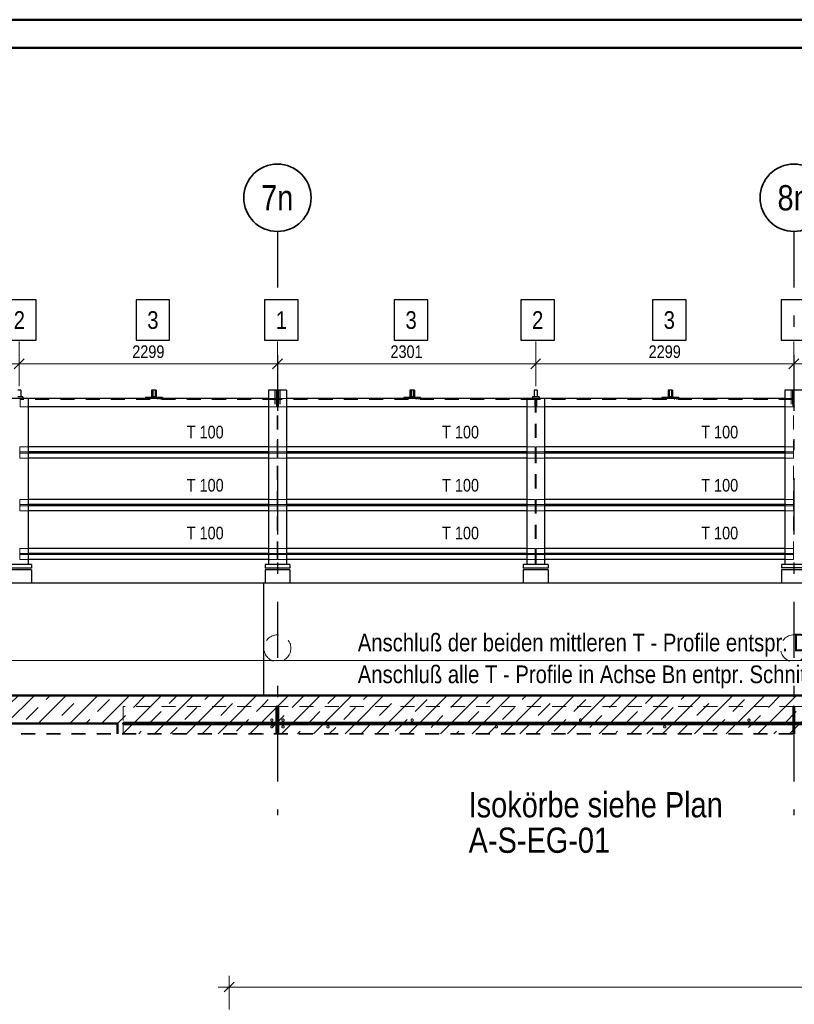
# Model space of a CAD drawing. Header units: millimetres. Extents: x 0 to 96, y -6 to 70.6.
# Tile 63 of 138: x 22.5 to 29.4, y 33.3 to 42. Entities that reach past the tile are written whole.
import ezdxf
from ezdxf.enums import TextEntityAlignment as Align

# ---------------------------------------------------------------- set-up
doc = ezdxf.new("R2010")
doc.units = ezdxf.units.MM
doc.linetypes.add('DASHDOTX2', pattern=[2, 1, -0.5, 0, -0.5])
doc.linetypes.add('HIDDEN', pattern=[0.375, 0.25, -0.125])
doc.layers.add('Achsen', color=7, linetype='Continuous', lineweight=20)
doc.layers.add('Schraffuren', color=7, linetype='Continuous', lineweight=20)
doc.styles.add('Arial Narrow', font='ARIALN.TTF')
doc.dimstyles.new('Arch_Strakon_dimstyle', dxfattribs={"dimtxt": 15.75, "dimasz": 1, "dimexe": 1.25, "dimexo": 0.0625, "dimgap": 1, "dimtad": 0, "dimdec": 3, "dimzin": 12, "dimdsep": 46, "dimtxsty": 'Arial Narrow', "dimblk": 'Arrowhead_Tick', "dimsah": 1, "dimcen": 0, "dimse1": 1, "dimse2": 1, "dimclrd": 6, "dimclrt": 2, "dimazin": 0, "dimtfac": 1, "dimtdec": 4, "dimtmove": 0, "dimatfit": 3, "dimldrblk": 'NONE', "dimfxl": 1, "dimtvp": 1, "dimtolj": 1, "dimtzin": 0, "dimlwd": 13, "dimarcsym": 2})
pattern_1 = [(45, (0, 0), (-0.14142136, 0.14142136), [0.15, -0.1]), (45, (-0.07071, 0.07071), (-0.14142136, 0.14142136), [])]

# ---------------------------------------------------------------- blocks, each defined once
blk = doc.blocks.new('Arrowhead_Tick')
at = {"color": 0, "linetype": 'Continuous', "lineweight": -2}
for p, q in [((0, 20), (0, -10)), ((-1, 0), (0, 0)), ((10, 0), (0, 0))]:
    blk.add_line(p, q, dxfattribs=at)
at = {"color": 2, "linetype": 'Continuous', "lineweight": 35}
blk.add_line((4.42, 4.42), (-4.42, -4.42), dxfattribs=at)
blk = doc.blocks.new('*D19')
at = {"layer": 'Achsen', "color": 6, "linetype": 'Continuous', "lineweight": 13}
blk.add_line((20.1691, 38.9836), (22.4497, 38.9836), dxfattribs=at)
at = {"layer": 'Defpoints', "color": 0}
for p in [(20.1591, 40.1634), (22.4597, 38.9836), (22.4597, 37.1492)]:
    blk.add_point(p, dxfattribs=at)
at = {"layer": 'Achsen', "color": 6, "lineweight": 13, "xscale": 0.01, "yscale": 0.01, "zscale": 0.01}
blk.add_blockref('Arrowhead_Tick', (22.4597, 38.9836), dxfattribs=at)
at = {"layer": 'Achsen', "color": 6, "lineweight": 13, "xscale": 0.01, "yscale": 0.01, "zscale": 0.01, "rotation": 180}
blk.add_blockref('Arrowhead_Tick', (20.1591, 38.9836), dxfattribs=at)
at = {"layer": 'Achsen', "color": 3, "lineweight": -2, "insert": (21.3094, 39.0911), "char_height": 0.1125, "attachment_point": 5, "style": 'Arial Narrow'}
blk.add_mtext('\\A1;2301', dxfattribs=at)
blk = doc.blocks.new('_None')
blk = doc.blocks.new('*D20')
at = {"layer": 'Achsen', "color": 6, "linetype": 'Continuous', "lineweight": 13}
blk.add_line((22.4697, 38.9836), (24.7491, 38.9836), dxfattribs=at)
at = {"layer": 'Defpoints', "color": 0}
for p in [(24.7591, 40.1634), (24.7591, 38.9836), (22.4597, 37.1492)]:
    blk.add_point(p, dxfattribs=at)
at = {"layer": 'Achsen', "color": 6, "lineweight": 13, "xscale": 0.01, "yscale": 0.01, "zscale": 0.01}
blk.add_blockref('Arrowhead_Tick', (24.7591, 38.9836), dxfattribs=at)
at = {"layer": 'Achsen', "color": 6, "lineweight": 13, "xscale": 0.01, "yscale": 0.01, "zscale": 0.01, "rotation": 180}
blk.add_blockref('Arrowhead_Tick', (22.4597, 38.9836), dxfattribs=at)
at = {"layer": 'Achsen', "color": 3, "lineweight": -2, "insert": (23.6094, 39.0911), "char_height": 0.1125, "attachment_point": 5, "style": 'Arial Narrow'}
blk.add_mtext('\\A1;2299', dxfattribs=at)
blk = doc.blocks.new('*D21')
at = {"layer": 'Achsen', "color": 6, "linetype": 'Continuous', "lineweight": 13}
blk.add_line((24.7691, 38.9836), (27.0497, 38.9836), dxfattribs=at)
at = {"layer": 'Defpoints', "color": 0}
for p in [(24.7591, 40.1634), (27.0597, 38.9836), (27.0597, 37.1492)]:
    blk.add_point(p, dxfattribs=at)
at = {"layer": 'Achsen', "color": 6, "lineweight": 13, "xscale": 0.01, "yscale": 0.01, "zscale": 0.01}
blk.add_blockref('Arrowhead_Tick', (27.0597, 38.9836), dxfattribs=at)
at = {"layer": 'Achsen', "color": 6, "lineweight": 13, "xscale": 0.01, "yscale": 0.01, "zscale": 0.01, "rotation": 180}
blk.add_blockref('Arrowhead_Tick', (24.7591, 38.9836), dxfattribs=at)
at = {"layer": 'Achsen', "color": 3, "lineweight": -2, "insert": (25.9094, 39.0911), "char_height": 0.1125, "attachment_point": 5, "style": 'Arial Narrow'}
blk.add_mtext('\\A1;2301', dxfattribs=at)
blk = doc.blocks.new('*D22')
at = {"layer": 'Achsen', "color": 6, "linetype": 'Continuous', "lineweight": 13}
blk.add_line((27.0697, 38.9836), (29.3491, 38.9836), dxfattribs=at)
at = {"layer": 'Defpoints', "color": 0}
for p in [(29.3591, 40.1634), (29.3591, 38.9836), (27.0597, 37.1492)]:
    blk.add_point(p, dxfattribs=at)
at = {"layer": 'Achsen', "color": 6, "lineweight": 13, "xscale": 0.01, "yscale": 0.01, "zscale": 0.01}
blk.add_blockref('Arrowhead_Tick', (29.3591, 38.9836), dxfattribs=at)
at = {"layer": 'Achsen', "color": 6, "lineweight": 13, "xscale": 0.01, "yscale": 0.01, "zscale": 0.01, "rotation": 180}
blk.add_blockref('Arrowhead_Tick', (27.0597, 38.9836), dxfattribs=at)
at = {"layer": 'Achsen', "color": 3, "lineweight": -2, "insert": (28.2094, 39.0911), "char_height": 0.1125, "attachment_point": 5, "style": 'Arial Narrow'}
blk.add_mtext('\\A1;2299', dxfattribs=at)
blk = doc.blocks.new('*D23')
at = {"layer": 'Achsen', "color": 6, "linetype": 'Continuous', "lineweight": 13}
blk.add_line((29.3691, 38.9836), (31.6497, 38.9836), dxfattribs=at)
at = {"layer": 'Defpoints', "color": 0}
for p in [(29.3591, 40.1634), (31.6597, 38.9836), (31.6597, 37.1492)]:
    blk.add_point(p, dxfattribs=at)
at = {"layer": 'Achsen', "color": 6, "lineweight": 13, "xscale": 0.01, "yscale": 0.01, "zscale": 0.01}
blk.add_blockref('Arrowhead_Tick', (31.6597, 38.9836), dxfattribs=at)
at = {"layer": 'Achsen', "color": 6, "lineweight": 13, "xscale": 0.01, "yscale": 0.01, "zscale": 0.01, "rotation": 180}
blk.add_blockref('Arrowhead_Tick', (29.3591, 38.9836), dxfattribs=at)
at = {"layer": 'Achsen', "color": 3, "lineweight": -2, "insert": (30.5094, 39.0911), "char_height": 0.1125, "attachment_point": 5, "style": 'Arial Narrow'}
blk.add_mtext('\\A1;2301', dxfattribs=at)
blk = doc.blocks.new('*D326')
at = {"color": 6, "linetype": 'Continuous', "lineweight": 13}
blk.add_line((24.3403, 33.4309), (35.8173, 33.4309), dxfattribs=at)
at = {"layer": 'Defpoints', "color": 0}
for p in [(35.8273, 33.4309), (24.3303, 29.633), (35.8273, 29.5605)]:
    blk.add_point(p, dxfattribs=at)
at = {"color": 6, "lineweight": 13, "xscale": 0.01, "yscale": 0.01, "zscale": 0.01}
blk.add_blockref('Arrowhead_Tick', (35.8273, 33.4309), dxfattribs=at)
at = {"color": 6, "lineweight": 13, "xscale": 0.01, "yscale": 0.01, "zscale": 0.01, "rotation": 180}
blk.add_blockref('Arrowhead_Tick', (24.3303, 33.4309), dxfattribs=at)
at = {"color": 2, "lineweight": 0, "insert": (30.0788, 33.5613), "char_height": 0.1575, "attachment_point": 5, "style": 'Arial Narrow'}
blk.add_mtext('\\A1;2300', dxfattribs=at)

msp = doc.modelspace()

# ---------------------------------------------------------------- hatches: boundary and pattern name
at = {"layer": 'Schraffuren', "lineweight": 13}
h = msp.add_hatch(dxfattribs=at)
h.set_pattern_fill('bB', color=6, scale=0.01, angle=45, style=0, pattern_type=2)
h.set_pattern_definition(pattern_1)
h.paths.add_polyline_path([(23.334264, 35.7792226), (7.439264, 35.7792226), (7.189264, 36.0292226), (23.334264, 36.0292221)])
h = msp.add_hatch(dxfattribs=at)
h.set_pattern_fill('bB', color=6, scale=0.01, angle=45, style=0, pattern_type=2)
h.set_pattern_definition(pattern_1)
h.paths.add_polyline_path([(24.634264, 35.7722226), (24.634264, 35.6861335), (23.334264, 35.6861335), (23.334264, 36.0292221), (24.634264, 36.0292226), (24.634264, 35.7862226), (23.384264, 35.7862226), (23.384264, 35.7722226)])
h = msp.add_hatch(dxfattribs=at)
h.set_pattern_fill('bB', color=6, scale=0.01, angle=45, style=0, pattern_type=2)
h.set_pattern_definition(pattern_1)
h.paths.add_polyline_path([(34.0846559, 35.7862226), (24.634264, 35.7862226), (24.634264, 36.0292226), (34.0846559, 36.0292261)])
at = {"layer": 'Schraffuren', "lineweight": 13, "true_color": 0x4682b4}
for points in [[(24.766764, 35.9292226), (24.766764, 35.7862226), (24.751764, 35.7862226), (24.751764, 35.9292226)], [(29.36346, 35.9292226), (29.36346, 35.7862226), (29.35546, 35.7862226), (29.35546, 35.9292226)], [(35.3346536, 35.7862226), (35.3346536, 35.7722226), (23.384264, 35.7722226), (23.384264, 35.7862226)], [(24.766764, 35.7722226), (24.766764, 35.6861335), (24.751764, 35.6861335), (24.751764, 35.7722226)], [(29.36346, 35.7722226), (29.36346, 35.6861335), (29.35546, 35.6861335), (29.35546, 35.7722226)]]:
    msp.add_hatch(color=145, dxfattribs=at).paths.add_polyline_path(points)
at = {"layer": 'Schraffuren', "lineweight": 13}
h = msp.add_hatch(dxfattribs=at)
h.set_pattern_fill('bB', color=6, scale=0.01, angle=45, style=0, pattern_type=2)
h.set_pattern_definition(pattern_1)
h.paths.add_polyline_path([(34.0846559, 35.7722226), (34.0846559, 35.6861335), (24.634264, 35.6861335), (24.634264, 35.7722226)])

# ---------------------------------------------------------------- linework, layer by layer
at = {"color": 4, "linetype": 'Continuous', "lineweight": 50}
for p, q in [((87.5, 42.05), (0, 42.05)), ((87.25, 41.8), (1, 41.8)), ((23.334264, 36.0292221), (7.189264, 36.029216)), ((24.634264, 36.0292226), (23.334264, 36.0292221)), ((34.0846559, 36.0292261), (24.634264, 36.0292226)), ((24.766764, 35.9292226), (24.751764, 35.9292226)), ((24.751764, 35.9292226), (24.751764, 35.7862226)), ((24.766764, 35.9292226), (24.766764, 35.7862226)), ((29.36346, 35.9292226), (29.35546, 35.9292226)), ((29.35546, 35.9292226), (29.35546, 35.7862226)), ((29.36346, 35.9292226), (29.36346, 35.7862226)), ((23.334264, 35.7792226), (7.439264, 35.7792226)), ((23.334264, 35.7792226), (23.334264, 35.6861335)), ((24.751764, 35.7862226), (23.384264, 35.7862226)), ((23.384264, 35.7862226), (23.384264, 35.7722226)), ((24.751764, 35.7722226), (23.384264, 35.7722226)), ((24.766764, 35.7862226), (24.751764, 35.7862226)), ((24.766764, 35.7722226), (24.751764, 35.7722226)), ((24.751764, 35.7722226), (24.751764, 35.6861335)), ((29.35546, 35.7862226), (24.766764, 35.7862226)), ((29.35546, 35.7722226), (24.766764, 35.7722226)), ((24.766764, 35.7722226), (24.766764, 35.6861335)), ((29.36346, 35.7862226), (29.35546, 35.7862226)), ((29.36346, 35.7722226), (29.35546, 35.7722226)), ((29.35546, 35.7722226), (29.35546, 35.6861335)), ((33.9517774, 35.7862226), (29.36346, 35.7862226)), ((33.9517774, 35.7722226), (29.36346, 35.7722226)), ((29.36346, 35.7722226), (29.36346, 35.6861335))]:
    msp.add_line(p, q, dxfattribs=at)
at = {"color": 3, "linetype": 'Continuous', "lineweight": 25}
for p, q in [((22.609294, 39.5526023), (22.310069, 39.5526023)), ((22.609294, 39.1951023), (22.609294, 39.5526023)), ((23.7991647, 39.5526023), (23.4999397, 39.5526023)), ((23.4999397, 39.5526023), (23.4999397, 39.1951023)), ((23.7991647, 39.1951023), (23.7991647, 39.5526023)), ((24.9446336, 39.5526023), (24.6454086, 39.5526023)), ((24.6454086, 39.5526023), (24.6454086, 39.1951023)), ((24.9446336, 39.1951023), (24.9446336, 39.5526023)), ((26.0991647, 39.5526023), (25.7999397, 39.5526023)), ((25.7999397, 39.5526023), (25.7999397, 39.1951023)), ((26.0991647, 39.1951023), (26.0991647, 39.5526023)), ((27.2265685, 39.5526023), (26.9273435, 39.5526023)), ((26.9273435, 39.5526023), (26.9273435, 39.1951023)), ((27.2265685, 39.1951023), (27.2265685, 39.5526023)), ((28.3991647, 39.5526023), (28.0999397, 39.5526023)), ((28.0999397, 39.5526023), (28.0999397, 39.1951023)), ((28.3991647, 39.1951023), (28.3991647, 39.5526023)), ((29.5446566, 39.5526023), (29.2454316, 39.5526023)), ((29.2454316, 39.5526023), (29.2454316, 39.1951023)), ((22.310069, 39.1951023), (22.609294, 39.1951023)), ((23.4999397, 39.1951023), (23.7991647, 39.1951023)), ((24.6454086, 39.1951023), (24.9446336, 39.1951023)), ((25.7999397, 39.1951023), (26.0991647, 39.1951023)), ((26.9273435, 39.1951023), (27.2265685, 39.1951023)), ((28.0999397, 39.1951023), (28.3991647, 39.1951023)), ((29.2454316, 39.1951023), (29.5446566, 39.1951023))]:
    msp.add_line(p, q, dxfattribs=at)
at = {"color": 6, "linetype": 'HIDDEN', "lineweight": 13, "ltscale": 0.5}
for p, q in [((23.6489699, 38.7255763), (23.6389699, 38.7255763)), ((23.6489699, 38.7125563), (23.6389699, 38.7125563)), ((23.6799699, 38.7255763), (23.6699699, 38.7255763)), ((23.6799699, 38.7125563), (23.6699699, 38.7125563)), ((24.7370699, 38.7490763), (24.7370699, 38.5990763)), ((24.7470699, 38.7490763), (24.7470699, 38.5990763)), ((24.7475699, 38.7490763), (24.7475699, 38.5990763)), ((24.7559413, 38.7490763), (24.7559413, 37.1942261)), ((24.7634413, 38.7490763), (24.7634413, 37.1942261)), ((24.7725699, 38.7490763), (24.7725699, 38.5990763)), ((24.7730699, 38.7490763), (24.7730699, 38.5990763)), ((24.7830699, 38.7490763), (24.7830699, 38.5990763)), ((25.9489699, 38.7255763), (25.9389699, 38.7255763)), ((25.9489699, 38.7125563), (25.9389699, 38.7125563)), ((25.9799699, 38.7255763), (25.9699699, 38.7255763)), ((25.9799699, 38.7125563), (25.9699699, 38.7125563)), ((28.2489699, 38.7255763), (28.2389699, 38.7255763)), ((28.2489699, 38.7125563), (28.2389699, 38.7125563)), ((28.2799699, 38.7255763), (28.2699699, 38.7255763)), ((28.2799699, 38.7125563), (28.2699699, 38.7125563)), ((29.3370699, 38.7490763), (29.3370699, 38.5990763)), ((29.3470699, 38.7490763), (29.3470699, 38.5990763)), ((29.3475699, 38.7490763), (29.3475699, 38.5990763)), ((29.3563103, 38.7490763), (29.3563103, 37.1942261)), ((22.4686047, 38.6740763), (22.4686047, 38.5990763)), ((24.7515047, 38.6655763), (22.4686047, 38.6655763)), ((23.6049699, 38.6840763), (23.6049699, 38.6740763)), ((23.6049699, 38.6740763), (23.6049699, 38.6655763)), ((23.6239699, 38.6840763), (23.6239699, 38.6740763)), ((23.6239699, 38.6740763), (23.6239699, 38.6655763)), ((23.6949699, 38.6840763), (23.6949699, 38.6740763)), ((23.6949699, 38.6740763), (23.6949699, 38.6655763)), ((23.7139699, 38.6840763), (23.7139699, 38.6740763)), ((23.7139699, 38.6740763), (23.7139699, 38.6655763)), ((24.7515047, 38.6740763), (24.6796913, 38.6740763)), ((24.7515047, 38.6740763), (24.7515047, 38.5990763)), ((24.8396913, 38.6740763), (24.7686199, 38.6740763)), ((24.7686199, 38.6740763), (24.7686199, 38.5990763)), ((27.0515199, 38.6655763), (24.7686199, 38.6655763)), ((25.9049699, 38.6840763), (25.9049699, 38.6740763)), ((25.9049699, 38.6740763), (25.9049699, 38.6655763)), ((25.9239699, 38.6840763), (25.9239699, 38.6740763)), ((25.9239699, 38.6740763), (25.9239699, 38.6655763)), ((25.9949699, 38.6840763), (25.9949699, 38.6740763)), ((25.9949699, 38.6740763), (25.9949699, 38.6655763)), ((26.0139699, 38.6840763), (26.0139699, 38.6740763)), ((26.0139699, 38.6740763), (26.0139699, 38.6655763)), ((27.0515199, 38.6740763), (27.0515199, 38.5990763)), ((27.0559565, 38.6740763), (27.0559565, 37.1942261)), ((27.0634565, 38.6740763), (27.0634565, 37.1942261)), ((27.0686103, 38.6740763), (27.0686103, 38.5990763)), ((29.3515103, 38.6655763), (27.0686103, 38.6655763)), ((28.2049699, 38.6840763), (28.2049699, 38.6740763)), ((28.2049699, 38.6740763), (28.2049699, 38.6655763)), ((28.2239699, 38.6840763), (28.2239699, 38.6740763)), ((28.2239699, 38.6740763), (28.2239699, 38.6655763)), ((28.2949699, 38.6840763), (28.2949699, 38.6740763)), ((28.2949699, 38.6740763), (28.2949699, 38.6655763)), ((28.3139699, 38.6840763), (28.3139699, 38.6740763)), ((28.3139699, 38.6740763), (28.3139699, 38.6655763)), ((29.3515103, 38.6740763), (29.2800603, 38.6740763)), ((29.3515103, 38.6740763), (29.3515103, 38.5990763)), ((22.5397065, 38.5990763), (22.4686047, 38.5990763)), ((24.7515047, 38.5990763), (24.6796913, 38.5990763)), ((24.7686199, 38.5990763), (24.7515047, 38.5990763)), ((24.8396913, 38.5990763), (24.7686199, 38.5990763)), ((27.0515199, 38.5990763), (26.9797065, 38.5990763)), ((27.1397065, 38.5990763), (27.0686103, 38.5990763)), ((29.3515103, 38.5990763), (29.2800603, 38.5990763)), ((29.3686199, 38.5990763), (29.3515103, 38.5990763)), ((22.5397065, 38.2442261), (22.4636047, 38.2442261)), ((22.4636047, 38.2442261), (22.4636047, 38.1997261)), ((22.5397065, 38.1997261), (22.4636047, 38.1997261)), ((22.4636047, 38.1997261), (22.4636047, 38.1887261)), ((22.5397065, 38.1887261), (22.4636047, 38.1887261)), ((22.4636047, 38.1887261), (22.4636047, 38.1442261)), ((24.7565047, 38.2442261), (24.6796913, 38.2442261)), ((24.7565047, 38.1997261), (24.6796913, 38.1997261)), ((24.7565047, 38.1887261), (24.6796913, 38.1887261)), ((24.7565047, 38.2442261), (24.7565047, 38.1997261)), ((24.7565047, 38.1997261), (24.7565047, 38.1887261)), ((24.7565047, 38.1887261), (24.7565047, 38.1442261)), ((24.8396913, 38.2442261), (24.7636199, 38.2442261)), ((24.7636199, 38.2442261), (24.7636199, 38.1997261)), ((24.8396913, 38.1997261), (24.7636199, 38.1997261)), ((24.7636199, 38.1997261), (24.7636199, 38.1887261)), ((24.8396913, 38.1887261), (24.7636199, 38.1887261)), ((24.7636199, 38.1887261), (24.7636199, 38.1442261)), ((27.0565199, 38.2442261), (26.9797065, 38.2442261)), ((27.0565199, 38.1997261), (26.9797065, 38.1997261)), ((27.0565199, 38.1887261), (26.9797065, 38.1887261)), ((27.0565199, 38.2442261), (27.0565199, 38.1997261)), ((27.0565199, 38.1997261), (27.0565199, 38.1887261)), ((27.0565199, 38.1887261), (27.0565199, 38.1442261)), ((27.1397065, 38.2442261), (27.0636103, 38.2442261)), ((27.0636103, 38.2442261), (27.0636103, 38.1997261)), ((27.1397065, 38.1997261), (27.0636103, 38.1997261)), ((27.0636103, 38.1997261), (27.0636103, 38.1887261)), ((27.1397065, 38.1887261), (27.0636103, 38.1887261)), ((27.0636103, 38.1887261), (27.0636103, 38.1442261)), ((29.3565103, 38.2442261), (29.2800603, 38.2442261)), ((29.3565103, 38.1997261), (29.2800603, 38.1997261)), ((29.3565103, 38.1887261), (29.2800603, 38.1887261)), ((29.3565103, 38.2442261), (29.3565103, 38.1997261)), ((29.3565103, 38.1997261), (29.3565103, 38.1887261)), ((29.3565103, 38.1887261), (29.3565103, 38.1442261)), ((22.5397065, 38.1442261), (22.4636047, 38.1442261)), ((24.7565047, 38.1442261), (24.6796913, 38.1442261)), ((24.8396913, 38.1442261), (24.7636199, 38.1442261)), ((27.0565199, 38.1442261), (26.9797065, 38.1442261)), ((27.1397065, 38.1442261), (27.0636103, 38.1442261)), ((29.3565103, 38.1442261), (29.2800603, 38.1442261)), ((22.5397065, 37.7742261), (22.4636047, 37.7742261)), ((22.4636047, 37.7742261), (22.4636047, 37.7297261)), ((22.5397065, 37.7297261), (22.4636047, 37.7297261)), ((22.4636047, 37.7297261), (22.4636047, 37.7187261)), ((24.7565047, 37.7742261), (24.6796913, 37.7742261)), ((24.7565047, 37.7297261), (24.6796913, 37.7297261)), ((24.7565047, 37.7742261), (24.7565047, 37.7297261)), ((24.7565047, 37.7297261), (24.7565047, 37.7187261)), ((24.8396913, 37.7742261), (24.7636199, 37.7742261)), ((24.7636199, 37.7742261), (24.7636199, 37.7297261)), ((24.8396913, 37.7297261), (24.7636199, 37.7297261)), ((24.7636199, 37.7297261), (24.7636199, 37.7187261)), ((27.0565199, 37.7742261), (26.9797065, 37.7742261)), ((27.0565199, 37.7297261), (26.9797065, 37.7297261)), ((27.0565199, 37.7742261), (27.0565199, 37.7297261)), ((27.0565199, 37.7297261), (27.0565199, 37.7187261)), ((27.1397065, 37.7742261), (27.0636103, 37.7742261)), ((27.0636103, 37.7742261), (27.0636103, 37.7297261)), ((27.1397065, 37.7297261), (27.0636103, 37.7297261)), ((27.0636103, 37.7297261), (27.0636103, 37.7187261)), ((29.3565103, 37.7742261), (29.2800603, 37.7742261)), ((29.3565103, 37.7297261), (29.2800603, 37.7297261)), ((29.3565103, 37.7742261), (29.3565103, 37.7297261)), ((29.3565103, 37.7297261), (29.3565103, 37.7187261)), ((22.5397065, 37.7187261), (22.4636047, 37.7187261)), ((22.4636047, 37.7187261), (22.4636047, 37.6742261)), ((22.5397065, 37.6742261), (22.4636047, 37.6742261)), ((24.7565047, 37.7187261), (24.6796913, 37.7187261)), ((24.7565047, 37.6742261), (24.6796913, 37.6742261)), ((24.7565047, 37.7187261), (24.7565047, 37.6742261)), ((24.8396913, 37.7187261), (24.7636199, 37.7187261)), ((24.7636199, 37.7187261), (24.7636199, 37.6742261)), ((24.8396913, 37.6742261), (24.7636199, 37.6742261)), ((27.0565199, 37.7187261), (26.9797065, 37.7187261)), ((27.0565199, 37.6742261), (26.9797065, 37.6742261)), ((27.0565199, 37.7187261), (27.0565199, 37.6742261)), ((27.1397065, 37.7187261), (27.0636103, 37.7187261)), ((27.0636103, 37.7187261), (27.0636103, 37.6742261)), ((27.1397065, 37.6742261), (27.0636103, 37.6742261)), ((29.3565103, 37.7187261), (29.2800603, 37.7187261)), ((29.3565103, 37.6742261), (29.2800603, 37.6742261)), ((29.3565103, 37.7187261), (29.3565103, 37.6742261)), ((22.5397065, 37.3392261), (22.4636047, 37.3392261)), ((22.4636047, 37.3392261), (22.4636047, 37.2947261)), ((22.5397065, 37.2948004), (22.4636047, 37.2948)), ((22.4636047, 37.2947261), (22.4636047, 37.2837261)), ((24.7565047, 37.3392261), (24.6796913, 37.3392261)), ((24.7565047, 37.2948108), (24.6796913, 37.2948104)), ((24.7565047, 37.3392261), (24.7565047, 37.2947261)), ((24.7565047, 37.2947261), (24.7565047, 37.2837261)), ((24.8396913, 37.3392261), (24.7636199, 37.3392261)), ((24.7636199, 37.3392261), (24.7636199, 37.2947261)), ((24.8396913, 37.2948112), (24.7636199, 37.2948108)), ((24.7636199, 37.2947261), (24.7636199, 37.2837261)), ((27.0565199, 37.3392261), (26.9797065, 37.3392261)), ((27.0565199, 37.2948216), (26.9797065, 37.2948212)), ((27.0565199, 37.3392261), (27.0565199, 37.2947261)), ((27.0565199, 37.2947261), (27.0565199, 37.2837261)), ((27.1397065, 37.3392261), (27.0636103, 37.3392261)), ((27.0636103, 37.3392261), (27.0636103, 37.2947261)), ((27.1397065, 37.294822), (27.0636103, 37.2948216)), ((27.0636103, 37.2947261), (27.0636103, 37.2837261)), ((29.3565103, 37.3392261), (29.2800603, 37.3392261)), ((29.3565103, 37.2948324), (29.2800603, 37.294832)), ((29.3565103, 37.3392261), (29.3565103, 37.2947261)), ((29.3565103, 37.2947261), (29.3565103, 37.2837261)), ((22.5397065, 37.2837261), (22.4636047, 37.2837261)), ((22.4636047, 37.2837261), (22.4636047, 37.2392261)), ((22.5397065, 37.2392261), (22.4636047, 37.2392261)), ((24.7565047, 37.2837261), (24.6796913, 37.2837261)), ((24.7565047, 37.2392261), (24.6796913, 37.2392261)), ((24.7565047, 37.2837261), (24.7565047, 37.2392261)), ((24.8396913, 37.2837261), (24.7636199, 37.2837261)), ((24.7636199, 37.2837261), (24.7636199, 37.2392261)), ((24.8396913, 37.2392261), (24.7636199, 37.2392261)), ((27.0565199, 37.2837261), (26.9797065, 37.2837261)), ((27.0565199, 37.2392261), (26.9797065, 37.2392261)), ((27.0565199, 37.2837261), (27.0565199, 37.2392261)), ((27.1397065, 37.2837261), (27.0636103, 37.2837261)), ((27.0636103, 37.2837261), (27.0636103, 37.2392261)), ((27.1397065, 37.2392261), (27.0636103, 37.2392261)), ((29.3565103, 37.2837261), (29.2800603, 37.2837261)), ((29.3565103, 37.2392261), (29.2800603, 37.2392261)), ((29.3565103, 37.2837261), (29.3565103, 37.2392261)), ((24.751764, 35.9292226), (23.384264, 35.9292226)), ((23.384264, 35.9292226), (23.384264, 35.7862226)), ((29.35546, 35.9292226), (24.766764, 35.9292226)), ((33.9517774, 35.9292226), (29.36346, 35.9292226)), ((24.766764, 35.8162226), (24.751764, 35.8162226)), ((29.36346, 35.8162226), (29.35546, 35.8162226)), ((23.384264, 35.7722226), (23.384264, 35.6861335)), ((24.766764, 35.7422226), (24.751764, 35.7422226)), ((29.36346, 35.7422226), (29.35546, 35.7422226))]:
    msp.add_line(p, q, dxfattribs=at)
at = {"color": 6, "linetype": 'Continuous', "lineweight": 13}
msp.add_line((8.4494765, 36.3398431), (45.5597181, 36.3398431), dxfattribs=at)
at = {"color": 2, "linetype": 'HIDDEN', "lineweight": 35, "ltscale": 0.5}
msp.add_line((48.9260159, 35.6861335), (7.2621145, 35.6861335), dxfattribs=at)
at = {"color": 6, "linetype": 'HIDDEN', "lineweight": 13, "ltscale": 0.5}
for centre, radius in [((24.7596913, 36.4492228), 0.12), ((29.3596969, 36.4492228), 0.12), ((24.709264, 35.8092226), 0.01), ((24.809264, 35.8092226), 0.01), ((25.959264, 35.8092226), 0.01), ((27.459264, 35.8092226), 0.01), ((28.959264, 35.8092226), 0.01), ((24.709264, 35.7492226), 0.01), ((24.809264, 35.7492226), 0.01), ((25.209264, 35.7492226), 0.01), ((26.709264, 35.7492226), 0.01), ((28.209264, 35.7492226), 0.01)]:
    msp.add_circle(centre, radius, dxfattribs=at)
at = {"color": 9, "linetype": 'Continuous', "lineweight": 0}
for centre in [(24.634264, 35.7862226), (24.634264, 35.7722226), (24.634264, 35.6861335)]:
    msp.add_circle(centre, 0.00111, dxfattribs=at)
at = {"layer": 'Achsen', "color": 3, "linetype": 'DASHDOTX2', "lineweight": 25, "ltscale": 0.5}
for p, q in [((24.7590671, 40.1633737), (24.7596598, 34.9628747)), ((29.3590671, 40.1633737), (29.3596598, 34.9628747))]:
    msp.add_line(p, q, dxfattribs=at)
at = {"layer": 'Achsen', "color": 3, "linetype": 'Continuous', "lineweight": 25}
for p, q in [((22.4725699, 38.7490763), (22.4475699, 38.7490763)), ((22.4725699, 38.7490763), (22.4725699, 38.6890763)), ((23.6489699, 38.7490763), (23.6389699, 38.7490763)), ((23.6389699, 38.7490763), (23.6389699, 38.6840763)), ((23.6489699, 38.7490763), (23.6489699, 38.6840763)), ((23.6694699, 38.7490763), (23.6494699, 38.7490763)), ((23.6494699, 38.7490763), (23.6494699, 38.6890763)), ((23.6694699, 38.7490763), (23.6694699, 38.6890763)), ((23.6799699, 38.7490763), (23.6699699, 38.7490763)), ((23.6699699, 38.7490763), (23.6699699, 38.6840763)), ((23.6799699, 38.7490763), (23.6799699, 38.6840763)), ((24.8396913, 38.7490763), (24.6796913, 38.7490763)), ((24.6796913, 38.7490763), (24.6796913, 37.1942261)), ((24.8396913, 38.7490763), (24.8396913, 37.1942261)), ((25.9489699, 38.7490763), (25.9389699, 38.7490763)), ((25.9389699, 38.7490763), (25.9389699, 38.6840763)), ((25.9489699, 38.7490763), (25.9489699, 38.6840763)), ((25.9694699, 38.7490763), (25.9494699, 38.7490763)), ((25.9494699, 38.7490763), (25.9494699, 38.6890763)), ((25.9694699, 38.7490763), (25.9694699, 38.6890763)), ((25.9799699, 38.7490763), (25.9699699, 38.7490763)), ((25.9699699, 38.7490763), (25.9699699, 38.6840763)), ((25.9799699, 38.7490763), (25.9799699, 38.6840763)), ((27.0725699, 38.7490763), (27.0475699, 38.7490763)), ((27.0475699, 38.7490763), (27.0475699, 38.6890763)), ((27.0725699, 38.7490763), (27.0725699, 38.6890763)), ((28.2489699, 38.7490763), (28.2389699, 38.7490763)), ((28.2389699, 38.7490763), (28.2389699, 38.6840763)), ((28.2489699, 38.7490763), (28.2489699, 38.6840763)), ((28.2694699, 38.7490763), (28.2494699, 38.7490763)), ((28.2494699, 38.7490763), (28.2494699, 38.6890763)), ((28.2694699, 38.7490763), (28.2694699, 38.6890763)), ((28.2799699, 38.7490763), (28.2699699, 38.7490763)), ((28.2699699, 38.7490763), (28.2699699, 38.6840763)), ((28.2799699, 38.7490763), (28.2799699, 38.6840763)), ((29.4400603, 38.7490763), (29.2800603, 38.7490763)), ((29.2800603, 38.7490763), (29.2800603, 37.1942261)), ((22.5397065, 38.6740763), (22.3797065, 38.6740763)), ((22.4725699, 38.6890763), (22.4475699, 38.6890763)), ((22.4900699, 38.6890763), (22.4725699, 38.6890763)), ((22.4900699, 38.6890763), (22.4900699, 38.6740763)), ((24.6796913, 38.6740763), (22.5397065, 38.6740763)), ((22.5397065, 38.6740763), (22.5397065, 37.1942261)), ((23.6389699, 38.6840763), (23.5844699, 38.6840763)), ((23.5844699, 38.6840763), (23.5844699, 38.6740763)), ((23.6699699, 38.6840763), (23.6489699, 38.6840763)), ((23.6694699, 38.6890763), (23.6494699, 38.6890763)), ((23.7344699, 38.6840763), (23.6799699, 38.6840763)), ((23.7344699, 38.6840763), (23.7344699, 38.6740763)), ((26.9797065, 38.6740763), (24.8396913, 38.6740763)), ((25.9389699, 38.6840763), (25.8844699, 38.6840763)), ((25.8844699, 38.6840763), (25.8844699, 38.6740763)), ((25.9699699, 38.6840763), (25.9489699, 38.6840763)), ((25.9694699, 38.6890763), (25.9494699, 38.6890763)), ((26.0344699, 38.6840763), (25.9799699, 38.6840763)), ((26.0344699, 38.6840763), (26.0344699, 38.6740763)), ((27.1397065, 38.6740763), (26.9797065, 38.6740763)), ((26.9797065, 38.6740763), (26.9797065, 37.1942261)), ((27.0475699, 38.6890763), (27.0300699, 38.6890763)), ((27.0300699, 38.6890763), (27.0300699, 38.6740763)), ((27.0725699, 38.6890763), (27.0475699, 38.6890763)), ((27.0900699, 38.6890763), (27.0725699, 38.6890763)), ((27.0900699, 38.6890763), (27.0900699, 38.6740763)), ((29.2800603, 38.6740763), (27.1397065, 38.6740763)), ((27.1397065, 38.6740763), (27.1397065, 37.1942261)), ((28.2389699, 38.6840763), (28.1844699, 38.6840763)), ((28.1844699, 38.6840763), (28.1844699, 38.6740763)), ((28.2699699, 38.6840763), (28.2489699, 38.6840763)), ((28.2694699, 38.6890763), (28.2494699, 38.6890763)), ((28.3344699, 38.6840763), (28.2799699, 38.6840763)), ((28.3344699, 38.6840763), (28.3344699, 38.6740763)), ((24.6796913, 38.5990763), (22.5397065, 38.5990763)), ((26.9797065, 38.5990763), (24.8396913, 38.5990763)), ((29.2800603, 38.5990763), (27.1397065, 38.5990763)), ((24.6796913, 38.2442261), (22.5397065, 38.2442261)), ((24.6796913, 38.1997261), (22.5397065, 38.1997261)), ((24.6796913, 38.1887261), (22.5397065, 38.1887261)), ((26.9797065, 38.2442261), (24.8396913, 38.2442261)), ((26.9797065, 38.1997261), (24.8396913, 38.1997261)), ((26.9797065, 38.1887261), (24.8396913, 38.1887261)), ((29.2800603, 38.2442261), (27.1397065, 38.2442261)), ((29.2800603, 38.1997261), (27.1397065, 38.1997261)), ((29.2800603, 38.1887261), (27.1397065, 38.1887261)), ((24.6796913, 38.1442261), (22.5397065, 38.1442261)), ((26.9797065, 38.1442261), (24.8396913, 38.1442261)), ((29.2800603, 38.1442261), (27.1397065, 38.1442261)), ((24.6796913, 37.7742261), (22.5397065, 37.7742261)), ((24.6796913, 37.7297261), (22.5397065, 37.7297261)), ((26.9797065, 37.7742261), (24.8396913, 37.7742261)), ((26.9797065, 37.7297261), (24.8396913, 37.7297261)), ((29.2800603, 37.7742261), (27.1397065, 37.7742261)), ((29.2800603, 37.7297261), (27.1397065, 37.7297261)), ((24.6796913, 37.7187261), (22.5397065, 37.7187261)), ((24.6796913, 37.6742261), (22.5397065, 37.6742261)), ((26.9797065, 37.7187261), (24.8396913, 37.7187261)), ((26.9797065, 37.6742261), (24.8396913, 37.6742261)), ((29.2800603, 37.7187261), (27.1397065, 37.7187261)), ((29.2800603, 37.6742261), (27.1397065, 37.6742261)), ((24.6796913, 37.3392261), (22.5397065, 37.3392261)), ((24.6796913, 37.2948104), (22.5397065, 37.2948004)), ((26.9797065, 37.3392261), (24.8396913, 37.3392261)), ((26.9797065, 37.2948212), (24.8396913, 37.2948112)), ((29.2800603, 37.3392261), (27.1397065, 37.3392261)), ((29.2800603, 37.294832), (27.1397065, 37.294822)), ((24.6796913, 37.2837261), (22.5397065, 37.2837261)), ((24.6796913, 37.2392261), (22.5397065, 37.2392261)), ((26.9797065, 37.2837261), (24.8396913, 37.2837261)), ((26.9797065, 37.2392261), (24.8396913, 37.2392261)), ((29.2800603, 37.2837261), (27.1397065, 37.2837261)), ((29.2800603, 37.2392261), (27.1397065, 37.2392261)), ((22.5697065, 37.1643283), (22.3497065, 37.1643266)), ((22.5697065, 37.1492261), (22.3497065, 37.1492261)), ((22.5397065, 37.1942261), (22.3797065, 37.1942261)), ((22.5697065, 37.1942261), (22.5397065, 37.1942261)), ((22.5697065, 37.1942261), (22.5697065, 37.1642261)), ((22.5697065, 37.1492261), (22.5697065, 37.0292261)), ((24.6796913, 37.1942261), (24.6496913, 37.1942261)), ((24.6496913, 37.1942261), (24.6496913, 37.1642261)), ((24.8696913, 37.1643452), (24.6496913, 37.1643436)), ((24.8696913, 37.1492261), (24.6496913, 37.1492261)), ((24.6496913, 37.1492261), (24.6496913, 37.0292261)), ((24.8396913, 37.1942261), (24.6796913, 37.1942261)), ((24.8696913, 37.1942261), (24.8396913, 37.1942261)), ((24.8696913, 37.1942261), (24.8696913, 37.1642261)), ((24.8696913, 37.1492261), (24.8696913, 37.0292261)), ((26.9797065, 37.1942261), (26.9497065, 37.1942261)), ((26.9497065, 37.1942261), (26.9497065, 37.1642261)), ((27.1697065, 37.1643621), (26.9497065, 37.1643605)), ((27.1697065, 37.1492261), (26.9497065, 37.1492261)), ((26.9497065, 37.1492261), (26.9497065, 37.0292261)), ((27.1397065, 37.1942261), (26.9797065, 37.1942261)), ((27.1697065, 37.1942261), (27.1397065, 37.1942261)), ((27.1697065, 37.1942261), (27.1697065, 37.1642261)), ((27.1697065, 37.1492261), (27.1697065, 37.0292261)), ((29.2800603, 37.1942261), (29.2496969, 37.1942261)), ((29.2496969, 37.1942261), (29.2496969, 37.1642261)), ((29.4696969, 37.164379), (29.2496969, 37.1643774)), ((29.4696969, 37.1492261), (29.2496969, 37.1492261)), ((29.2496969, 37.1492261), (29.2496969, 37.0292261)), ((29.4400603, 37.1942261), (29.2800603, 37.1942261)), ((24.634264, 37.0292255), (6.8092626, 37.0292255)), ((24.634264, 37.0292261), (24.634264, 36.0292226)), ((34.0846559, 37.0292255), (24.634264, 37.0292255))]:
    msp.add_line(p, q, dxfattribs=at)
at = {"layer": 'Achsen', "color": 2, "linetype": 'Continuous', "lineweight": 35}
for centre in [(24.7590671, 40.4633737), (29.3590671, 40.4633737)]:
    msp.add_circle(centre, 0.3, dxfattribs=at)
at = {"layer": 'Achsen', "color": 9, "linetype": 'Continuous', "lineweight": 0}
msp.add_circle((27.0597065, 37.1492261), 0.00111, dxfattribs=at)

# ---------------------------------------------------------------- texts
at = {"color": 2, "lineweight": 35, "style": 'Arial Narrow'}
for s, p in [('2', (22.410069, 39.2951023)), ('3', (23.5999397, 39.2951023)), ('3', (25.8999397, 39.2951023)), ('2', (27.0273435, 39.2951023)), ('3', (28.1999397, 39.2951023)), ('Anschluß der beiden mittleren T - Profile entspr. Detail Schnitt 7 - 7', (25.4750762, 36.421734)), ('Anschluß alle T - Profile in Achse Bn entpr. Schnitt 2 - 2', (25.4750762, 36.138234))]:
    msp.add_text(s, height=0.1575, dxfattribs=at).set_placement(p)
at = {"color": 3, "lineweight": 25, "style": 'Arial Narrow'}
for p in [(23.9509287, 38.319278), (26.2253945, 38.319278), (28.5341487, 38.319278), (23.9509287, 37.8452319), (26.2253945, 37.8452319), (28.5341487, 37.8452319), (23.9509287, 37.4196907), (26.2253945, 37.4196907), (28.5341487, 37.4196907)]:
    msp.add_text('T 100', height=0.1125, dxfattribs=at).set_placement(p)
at = {"color": 4, "lineweight": 50, "style": 'Arial Narrow'}
for s, p in [('Isokörbe siehe Plan', (26.4624178, 34.9423771)), ('A-S-EG-01', (26.4624178, 34.6264674))]:
    msp.add_text(s, height=0.225, dxfattribs=at).set_placement(p)
at = {"layer": 'Achsen', "color": 4, "lineweight": 50, "style": 'Arial Narrow'}
for s, p in [('7n', (24.7574671, 40.4633737)), ('8n', (29.3574671, 40.4633737))]:
    msp.add_text(s, height=0.225, dxfattribs=at).set_placement(p, align=Align.MIDDLE_CENTER)

# ---------------------------------------------------------------- dimensions: what is measured, and where the dimension line sits
at = {"lineweight": 0}
dim = msp.add_linear_dim(base=(35.8272905, 33.4309089), p1=(24.3302574, 29.6329893), p2=(35.8272905, 29.5604893), text='2300', dimstyle='Arch_Strakon_dimstyle', override={"dimscale": 0.01, "dimtxt": 15.75, "dimasz": 1, "dimgap": 5, "dimtad": 1, "dimjust": 0, "dimtih": 0, "dimtoh": 0, "dimdec": 5, "dimdsep": 46, "dimtxsty": 'Arial Narrow', "dimclrd": 6, "dimclrt": 2, "dimtix": 1, "dimtofl": 255, "dimtmove": 0, "dimatfit": 2, "dimfxl": 0, "dimfxlon": 0, "dimtvp": 31.746032, "dimlwd": 13}, dxfattribs=at)
dim.commit()
dim.dimension.update_dxf_attribs({"geometry": '*D326', "text_midpoint": (30.0787739, 33.4309089), "dimtype": 160})
at = {"layer": 'Achsen', "lineweight": -2}
for base, p1, p2, text, picture, middle in [((22.4597065, 38.9836433), (20.1590671, 40.1633737), (22.4597065, 37.1492261), '2301', '*D19', (21.3093868, 38.9836433)), ((24.7590671, 38.9836433), (22.4597065, 37.1492261), (24.7590671, 40.1633737), '2299', '*D20', (23.6093868, 38.9836433)), ((27.0597065, 38.9836433), (24.7590671, 40.1633737), (27.0597065, 37.1492261), '2301', '*D21', (25.9093868, 38.9836433)), ((29.3590671, 38.9836433), (27.0597065, 37.1492261), (29.3590671, 40.1633737), '2299', '*D22', (28.2093868, 38.9836433)), ((31.6597065, 38.9836433), (29.3590671, 40.1633737), (31.6597065, 37.1492261), '2301', '*D23', (30.5093868, 38.9836433))]:
    dim = msp.add_linear_dim(base=base, p1=p1, p2=p2, text=text, dimstyle='Arch_Strakon_dimstyle', override={"dimscale": 0.01, "dimtxt": 11.25, "dimasz": 1, "dimgap": 5, "dimtad": 1, "dimjust": 0, "dimtih": 0, "dimtoh": 0, "dimdec": 3, "dimdsep": 46, "dimtxsty": 'Arial Narrow', "dimclrd": 6, "dimclrt": 3, "dimtix": 1, "dimtofl": 255, "dimtmove": 0, "dimatfit": 2, "dimfxl": 0, "dimfxlon": 0, "dimtvp": 44.444444, "dimlwd": 13}, dxfattribs=at)
    dim.commit()
    dim.dimension.update_dxf_attribs({"geometry": picture, "text_midpoint": middle, "dimtype": 160})

# ---------------------------------------------------------------- next in the draw order: texts
at = {"color": 2, "lineweight": 35, "insert": (24.7454086, 39.2951023), "char_height": 0.1575, "attachment_point": 7, "line_spacing_factor": 0.9, "style": 'Arial Narrow', "bg_fill": 3, "box_fill_scale": 1.2, "bg_fill_color": 256, "bg_fill_true_color": 13158600, "bg_fill_transparency": 0}
msp.add_mtext('1', dxfattribs=at)

doc.saveas('drawing.dxf')
